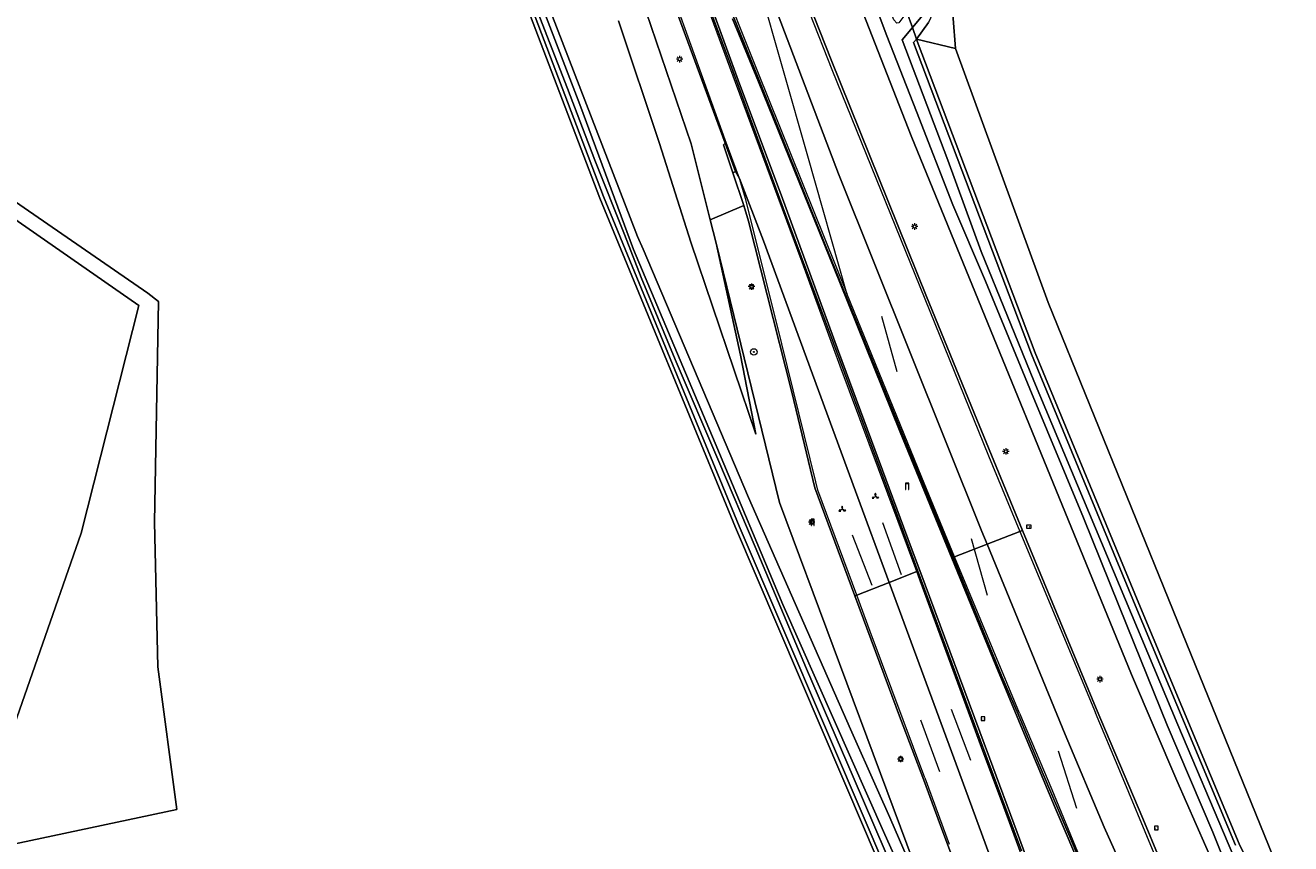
# Model space of a CAD drawing. Header units: metres. Extents: x 168032 to 180145, y 382923 to 399665.
# Tile 21 of 256: x 178126 to 178283, y 385066 to 385168. Entities that reach past the tile are written whole.
import ezdxf
from ezdxf.enums import TextEntityAlignment as Align

# ---------------------------------------------------------------- set-up
doc = ezdxf.new("R2010")
doc.units = ezdxf.units.M
doc.layers.get('0').update_dxf_attribs({"color": 8, "lineweight": 18})
for name, color, linetype, lineweight in [('B-WE-GR-BOOM-S', 8, 'Continuous', 18), ('B-WE-GR-BOS_LOOF-GV', 8, 'Continuous', 18), ('B-WE-GR-BOUWLAND-GV', 8, 'Continuous', 18), ('B-WE-GR-GRAS-GV', 8, 'Continuous', 18), ('B-WE-IE-MEUBILAIR_WEGMEUBILAIR-S', 8, 'Continuous', 25), ('B-WE-IE-MEUBILAIR_WEGMEUBILAIR_PAAL-S', 8, 'Continuous', 18), ('B-WE-IE-MEUBILAIR_WEGMEUBILAIR_VERKEERSBORD-S', 8, 'Continuous', 18), ('B-WE-KL-DATA-S', 8, 'Continuous', 18), ('B-WE-KL-ET_LS_OV_LICHTMAST-S', 8, 'Continuous', 18), ('B-WE-OG-TERREIN_ERF-GV', 8, 'Continuous', 18), ('B-WE-OG-WATER-GV', 8, 'Continuous', 18), ('B-WE-OG-WATER_SLOOT-GV', 8, 'Continuous', 18), ('B-WE-OG-WEG-GV', 8, 'Continuous', 18), ('B-WE-VH-VERHARDING_BEDRIJFSVLOERPLAAT-GV', 8, 'Continuous', 18), ('B-WE-VH-VERHARDING_BETON-GV', 8, 'Continuous', 18), ('B-WE-VH-VERHARDING_GRASBETONSTEEN-GV', 8, 'Continuous', 18), ('B-WE-VW-MARKERING_PICTOGRAM-G', 8, 'Continuous', 18)]:
    doc.layers.add(name, color=color, linetype=linetype, lineweight=lineweight)
doc.styles.add('NLCS-ISO', font='NLCS-ISO.ttf')

# ---------------------------------------------------------------- blocks, each defined once
blk = doc.blocks.new('SIE-WEG_VERKEERSBORD-SO')
at = {"color": 0, "linetype": 'ByBlock', "lineweight": 18}
blk.add_lwpolyline([(-1.125, -1.125), (1.125, -1.125), (1.125, 1.125), (-1.125, 1.125)], close=True, dxfattribs=at)
at = {"color": 0, "linetype": 'ByBlock', "lineweight": 18, "style": 'NLCS-ISO'}
blk.add_text('vb', height=1.5, dxfattribs=at).set_placement((0, 0), align=Align.MIDDLE_CENTER)
blk = doc.blocks.new('SIE-WEG_VERKEERSBORD_WEGWIJZER-SO')
at = {"linetype": 'ByBlock', "lineweight": 18}
h = blk.add_hatch(color=0, dxfattribs=at)
h.dxf.hatch_style = 1
h.paths.add_polyline_path([(0.5, 1), (0, 2), (-0.5, 1)])
h = blk.add_hatch(color=0, dxfattribs=at)
h.dxf.hatch_style = 1
h.paths.add_polyline_path([(-1.38, -0.22), (-2, -1.15), (-0.88, -1.09)])
h = blk.add_hatch(color=0, dxfattribs=at)
h.dxf.hatch_style = 1
h.paths.add_polyline_path([(1.38, -0.22), (2, -1.15), (0.88, -1.09)])
at = {"color": 0, "linetype": 'ByBlock', "lineweight": 18}
for points in [[(-1.13, -0.65), (0, 0)], [(0, 1), (0, 0)], [(1.13, -0.65), (0, 0)]]:
    blk.add_lwpolyline(points, dxfattribs=at)
for points in [[(0.5, 1), (0, 2), (-0.5, 1)], [(-1.38, -0.22), (-2, -1.15), (-0.88, -1.09)], [(1.38, -0.22), (2, -1.15), (0.88, -1.09)]]:
    blk.add_lwpolyline(points, close=True, dxfattribs=at)
blk = doc.blocks.new('SKL-ET_OV_LICHTMAST-SO')
at = {"color": 0, "linetype": 'ByBlock', "lineweight": 18}
for points in [[(-1.25, 0), (-2, 0)], [(-1.41, 1.41), (-0.88, 0.88)], [(0, 2), (0, 1.25)], [(0.88, 0.88), (1.41, 1.41)], [(2, 0), (1.25, 0)], [(-1.41, -1.41), (-0.88, -0.88)], [(0, -1.25), (0, -2)], [(0.88, -0.88), (1.41, -1.41)]]:
    blk.add_lwpolyline(points, dxfattribs=at)
blk.add_circle((0, 0), 1, dxfattribs=at)
blk = doc.blocks.new('SKL-DATA_PORTAAL-SO')
at = {"color": 0, "linetype": 'ByBlock', "lineweight": 18}
blk.add_lwpolyline([(-0.75, -2), (-0.75, 1.75), (0.75, 1.75), (0.75, -2), (1, -2), (1, 2), (-1, 2), (-1, -2)], close=True, dxfattribs=at)
blk = doc.blocks.new('SIE-WEG_PAAL_HECTOMETERPAAL-SO')
at = {"color": 0, "linetype": 'ByBlock', "lineweight": 18}
blk.add_lwpolyline([(-1.44375, -0.94375), (1.44375, -0.94375), (1.44375, 0.94375), (-1.44375, 0.94375)], close=True, dxfattribs=at)
at = {"color": 0, "linetype": 'ByBlock', "lineweight": 18, "style": 'NLCS-ISO'}
blk.add_text('hm', height=1.5, dxfattribs=at).set_placement((0, 0), align=Align.MIDDLE_CENTER)
at = {"style": 'NLCS-ISO'}
blk.add_attdef('WAARDE', (2.13125, -1.69375), '', height=1.5, dxfattribs=at)
blk = doc.blocks.new('SGR-BOOM_01-SO')
at = {"linetype": 'ByBlock', "lineweight": 18}
h = blk.add_hatch(color=0, dxfattribs=at)
h.dxf.hatch_style = 1
edge = h.paths.add_edge_path()
edge.add_arc((0, 0), 0.25, 0, 360)
at = {"color": 0, "linetype": 'ByBlock', "lineweight": 18}
for radius in [2, 0.25]:
    blk.add_circle((0, 0), radius, dxfattribs=at)

msp = doc.modelspace()

# ---------------------------------------------------------------- linework, layer by layer
at = {"layer": 'B-WE-GR-BOS_LOOF-GV', "flags": 128}
msp.add_lwpolyline([(178133.341, 385104.731), (178140.51, 385132.936), (178110.967, 385153.491), (178094.948, 385139.741), (178060.716, 385106.621), (178060.606, 385101.542), (178089.318, 385082.23), (178082.586, 385060.416), (178098.573, 385063.975), (178115.21, 385068.637), (178120.32, 385071.366), (178122.504, 385073.664)], close=True, dxfattribs=at)
at = {"layer": 'B-WE-GR-BOUWLAND-GV', "flags": 128}
for points in [[(177812.641, 385394.03), (177869.923, 385330.53), (177885.962, 385313.519), (177902.398, 385299.633), (178026.603, 385213.894), (178141.636, 385134.486), (178142.938, 385133.415), (178142.459, 385106.094), (178142.872, 385088.155), (178145.213, 385070.483), (178037.402, 385047.562)], [(178243.021, 385038.459), (178230.411, 385068.041), (178214.424, 385105.408), (178197.619, 385146.259), (178181.778, 385187.915), (178170.358, 385218.016), (178156.321, 385254.424), (178147.831, 385277.228), (178139.059, 385302.037)], [(178280.029, 385260.974), (178275.33, 385250.369), (178263.003, 385223.43), (178251.734, 385197.94), (178242.07, 385176.024), (178241.56, 385172.071), (178241.427, 385168.499), (178241.692, 385164.794), (178253.201, 385133.309), (178268.683, 385095.117), (178283.232, 385059.225)]]:
    msp.add_lwpolyline(points, dxfattribs=at)
at = {"layer": 'B-WE-GR-GRAS-GV', "flags": 128}
msp.add_lwpolyline([(178236.859, 385165.971), (178241.692, 385164.794), (178241.427, 385168.499), (178241.56, 385172.071), (178242.07, 385176.024), (178241.978, 385175.816), (178239.564, 385170.623), (178238.351, 385168.013)], close=True, dxfattribs=at)
msp.add_lwpolyline([(178283.232, 385059.225), (178268.683, 385095.117), (178253.201, 385133.309), (178241.692, 385164.794), (178236.859, 385165.971), (178236.952, 385165.708), (178251.588, 385127.082), (178264.417, 385096.001), (178276.858, 385066.231), (178283.049, 385053.337)], dxfattribs=at)
at = {"layer": 'B-WE-OG-TERREIN_ERF-GV', "flags": 128}
msp.add_lwpolyline([(178037.402, 385047.562), (178145.213, 385070.483), (178142.872, 385088.155), (178142.459, 385106.094), (178142.938, 385133.415), (178141.636, 385134.486), (178026.603, 385213.894), (177902.398, 385299.633), (177885.962, 385313.519), (177869.923, 385330.53), (177812.641, 385394.03)], dxfattribs=at)
msp.add_lwpolyline([(178060.606, 385101.542), (178060.716, 385106.621), (178094.948, 385139.741), (178110.967, 385153.491), (178140.51, 385132.936), (178133.341, 385104.731), (178122.504, 385073.664), (178120.32, 385071.366), (178115.21, 385068.637), (178098.573, 385063.975), (178082.586, 385060.416), (178089.318, 385082.23)], close=True, dxfattribs=at)
at = {"layer": 'B-WE-OG-WATER-GV', "flags": 128}
msp.add_lwpolyline([(178238.554, 385170.745), (178238.515, 385170.843), (178238.453, 385170.961), (178238.38, 385171.073), (178238.296, 385171.176), (178238.202, 385171.271), (178238.099, 385171.356), (178237.988, 385171.431), (178237.87, 385171.493), (178237.747, 385171.544), (178237.619, 385171.582), (178237.487, 385171.608), (178237.354, 385171.62), (178237.221, 385171.619), (178237.088, 385171.604), (178237.079, 385171.602), (178236.666, 385170.676), (178235.682, 385169.292), (178236.356, 385167.391), (178237.84, 385169.159)], close=True, dxfattribs=at)
at = {"layer": 'B-WE-OG-WATER_SLOOT-GV', "flags": 128}
for points in [[(178278.985, 385058.119), (178275.474, 385066.269), (178269.254, 385080.966), (178259.785, 385103.548), (178251.402, 385123.615), (178244.889, 385139.621), (178240.73, 385150.95), (178235.085, 385165.877), (178236.356, 385167.391), (178235.682, 385169.292), (178234.687, 385167.985), (178234.414, 385167.948), (178234.045, 385168.337), (178229.864, 385178.791), (178223.882, 385194.929), (178214.969, 385219.196), (178208.223, 385237.122), (178199.265, 385260.836), (178193.709, 385276.163), (178186.202, 385296.768), (178168.428, 385346.047)], [(178239.841, 385054.984), (178233.577, 385069.471), (178232.046, 385072.914), (178228.705, 385080.428), (178216.041, 385109.141), (178202.982, 385139.914), (178202.305, 385141.509), (178185.922, 385183.87), (178175.863, 385210), (178159.423, 385254.236), (178131.865, 385330.613)], [(178172.338, 385322.573), (178182.602, 385294.447), (178193.742, 385264.27), (178207.326, 385227.775), (178222.734, 385188.419), (178236.187, 385153.964), (178249.464, 385121.543), (178251.153, 385117.419), (178263.523, 385087.188), (178269.142, 385074.071), (178276.327, 385057.694)], [(178275.418, 385063.133), (178273.591, 385067.645), (178267.942, 385080.917), (178262.976, 385093.207), (178257.556, 385106.618), (178250.919, 385122.617), (178245.397, 385135.965), (178241.365, 385145.43), (178236.851, 385156.978), (178233.179, 385166.384), (178223.31, 385192.612), (178220.577, 385199.955), (178212.125, 385221.16), (178195.981, 385264.922), (178192.386, 385274.554), (178190.296, 385279.857), (178189.305, 385282.637), (178188.28, 385285.096), (178186.624, 385289.578), (178184.226, 385295.945), (178178.798, 385310.268)], [(178178.798, 385310.268), (178184.226, 385295.945), (178186.624, 385289.578), (178188.28, 385285.096), (178189.305, 385282.637), (178190.296, 385279.857), (178192.386, 385274.554), (178195.981, 385264.922), (178212.125, 385221.16), (178220.577, 385199.955), (178223.31, 385192.612), (178233.179, 385166.384), (178236.851, 385156.978), (178241.365, 385145.43), (178245.397, 385135.965), (178250.919, 385122.617), (178257.556, 385106.618), (178262.976, 385093.207), (178267.942, 385080.917), (178273.591, 385067.645), (178275.418, 385063.133)], [(178140.627, 385304.479), (178147.233, 385285.775), (178151.325, 385275.107), (178155.614, 385262.861), (178158.667, 385255.073), (178163.426, 385242.186), (178168.073, 385229.554), (178173.034, 385216.19), (178177.542, 385203.988), (178183.208, 385189.076), (178187.643, 385177.416), (178191.209, 385168.076), (178195.13, 385157.845), (178201.819, 385139.893), (178211.933, 385115.894), (178220.307, 385095.897), (178232.952, 385067.367), (178238.717, 385054.506)], [(178238.717, 385054.506), (178232.952, 385067.367), (178220.307, 385095.897), (178211.933, 385115.894), (178201.819, 385139.893), (178195.13, 385157.845), (178191.209, 385168.076), (178187.643, 385177.416), (178183.208, 385189.076), (178177.542, 385203.988), (178173.034, 385216.19), (178168.073, 385229.554), (178163.426, 385242.186), (178158.667, 385255.073), (178155.614, 385262.861), (178151.325, 385275.107), (178147.233, 385285.775), (178140.627, 385304.479)], [(178139.532, 385302.2), (178148.301, 385277.398), (178156.788, 385254.601), (178170.825, 385218.194), (178182.245, 385188.092), (178198.084, 385146.443), (178214.885, 385105.602), (178230.871, 385068.238), (178243.503, 385038.605)], [(178235.68, 385059.068), (178229.019, 385074.5), (178223.234, 385087.89), (178216.866, 385103.033), (178212.368, 385113.618), (178206.966, 385126.236), (178202.735, 385136.391), (178200.686, 385141.76), (178197.004, 385150.949), (178193.603, 385159.841), (178190.175, 385168.616), (178185.927, 385179.492), (178182.761, 385188.059), (178177.867, 385200.502), (178173.033, 385213.245), (178168.171, 385225.971), (178164.4, 385236.016), (178159.355, 385249.782), (178154.399, 385262.486), (178151.191, 385271.072), (178146.211, 385285.388), (178140.262, 385302.009)], [(178140.262, 385302.009), (178146.211, 385285.388), (178151.191, 385271.072), (178154.399, 385262.486), (178159.355, 385249.782), (178164.4, 385236.016), (178168.171, 385225.971), (178173.033, 385213.245), (178177.867, 385200.502), (178182.761, 385188.059), (178185.927, 385179.492), (178190.175, 385168.616), (178193.603, 385159.841), (178197.004, 385150.949), (178200.686, 385141.76), (178202.735, 385136.391), (178206.966, 385126.236), (178212.368, 385113.618), (178216.866, 385103.033), (178223.234, 385087.89), (178229.019, 385074.5), (178235.68, 385059.068)], [(178237.84, 385169.159), (178236.356, 385167.391), (178236.859, 385165.971), (178238.351, 385168.013)], [(178276.397, 385066.039), (178263.955, 385095.809), (178251.123, 385126.898), (178236.485, 385165.53), (178236.859, 385165.971), (178236.356, 385167.391), (178235.085, 385165.877), (178240.73, 385150.95), (178244.889, 385139.621), (178251.402, 385123.615), (178259.785, 385103.548), (178269.254, 385080.966), (178275.474, 385066.269), (178278.985, 385058.119)]]:
    msp.add_lwpolyline(points, dxfattribs=at)
at = {"layer": 'B-WE-OG-WEG-GV', "flags": 128}
for points in [[(178276.327, 385057.694), (178269.142, 385074.071), (178263.523, 385087.188), (178251.153, 385117.419), (178249.464, 385121.543), (178236.187, 385153.964), (178222.734, 385188.419), (178207.326, 385227.775), (178193.742, 385264.27), (178182.602, 385294.447), (178172.338, 385322.573)], [(178167.121, 385319.938), (178175.06, 385298.147), (178177.581, 385291.227), (178182.428, 385277.926), (178191.684, 385253.411), (178191.745, 385253.249), (178193.034, 385249.741), (178197.459, 385237.931), (178204.707, 385218.818), (178214.192, 385194.064), (178226.282, 385163.397), (178238.094, 385134.066), (178244.355, 385118.829), (178250.008, 385105.071), (178253.175, 385097.365), (178259.114, 385082.997), (178264.897, 385069.345), (178268.951, 385059.619)], [(178139.059, 385302.037), (178147.831, 385277.228), (178156.321, 385254.424), (178170.358, 385218.016), (178181.778, 385187.915), (178197.619, 385146.259), (178214.424, 385105.408), (178230.411, 385068.041), (178243.021, 385038.459)], [(178243.503, 385038.605), (178230.871, 385068.238), (178214.885, 385105.602), (178198.084, 385146.443), (178182.245, 385188.092), (178170.825, 385218.194), (178156.788, 385254.601), (178148.301, 385277.398), (178139.532, 385302.2)], [(178185.922, 385183.87), (178202.305, 385141.509), (178202.982, 385139.914), (178216.041, 385109.141), (178228.705, 385080.428), (178232.046, 385072.914), (178233.577, 385069.471), (178239.841, 385054.984), (178219.89, 385108.521), (178212.035, 385140.649), (178215.075, 385126.796), (178216.971, 385117.002), (178208.924, 385140.785), (178205.039, 385153.012), (178199.941, 385168.243)], [(178202.745, 385171.179), (178208.95, 385152.99), (178211.312, 385143.542), (178215.469, 385145.345), (178214.112, 385149.373), (178212.957, 385152.835), (178213.154, 385153.076), (178205.049, 385175.072)], [(178199.941, 385168.243), (178205.039, 385153.012), (178208.924, 385140.785), (178216.971, 385117.002), (178215.075, 385126.796), (178212.035, 385140.649), (178211.312, 385143.542), (178208.95, 385152.99), (178202.745, 385171.179)], [(178283.049, 385053.337), (178276.858, 385066.231), (178264.417, 385096.001), (178251.588, 385127.082), (178236.952, 385165.708), (178236.859, 385165.971), (178236.485, 385165.53), (178251.123, 385126.898), (178263.955, 385095.809), (178276.397, 385066.039)], [(178244.226, 385056.842), (178240.118, 385067.692), (178237.794, 385074.12), (178234.895, 385081.704), (178229.238, 385096.961), (178224.275, 385110.347), (178221.419, 385122.202), (178216.061, 385143.39), (178215.469, 385145.345), (178211.312, 385143.542), (178212.035, 385140.649), (178219.89, 385108.521), (178239.841, 385054.984)]]:
    msp.add_lwpolyline(points, dxfattribs=at)
at = {"layer": 'B-WE-VH-VERHARDING_BEDRIJFSVLOERPLAAT-GV', "flags": 128}
for points in [[(178258.837, 385059.995), (178255.756, 385067.384), (178252.002, 385076.215), (178249.467, 385082.266), (178247.45, 385086.966), (178241.398, 385101.709), (178235.457, 385116.18), (178225.567, 385140.458), (178217.399, 385160.763), (178211.431, 385175.614)], [(178210.739, 385171.166), (178213.815, 385162.821), (178220.628, 385144.223), (178226.577, 385128.282), (178234.517, 385106.852), (178237.045, 385100.009), (178245.466, 385077.216), (178249.886, 385065.327)], [(178253.086, 385057.369), (178249.357, 385067.603), (178245.916, 385076.876), (178237.281, 385100.101), (178236.22, 385102.956), (178227.211, 385127.257), (178220.095, 385146.666), (178214.93, 385160.429), (178211.382, 385170.179)], [(178214.068, 385168.463), (178217.275, 385160.661), (178227.348, 385135.78), (178234.832, 385117.241), (178241.224, 385101.641), (178246.678, 385088.332), (178251.084, 385077.793), (178254.033, 385070.692), (178257.595, 385062.371)]]:
    msp.add_lwpolyline(points, dxfattribs=at)
at = {"layer": 'B-WE-VH-VERHARDING_BETON-GV', "flags": 128}
for points in [[(178197.459, 385237.931), (178197.128, 385237.787), (178193.88, 385236.27), (178194.444, 385234.846), (178197.088, 385227.975), (178205.067, 385207.044), (178214.097, 385183.915), (178214.467, 385182.747), (178227.186, 385149.249), (178244.976, 385104.923), (178245.617, 385103.357), (178249.677, 385104.942), (178250.008, 385105.071), (178244.355, 385118.829), (178238.094, 385134.066), (178226.282, 385163.397), (178214.192, 385194.064), (178204.707, 385218.818)], [(178214.453, 385149.549), (178214.112, 385149.373), (178215.469, 385145.345), (178216.061, 385143.39), (178221.419, 385122.202), (178224.275, 385110.347), (178229.238, 385096.961), (178229.468, 385097.051), (178233.469, 385098.613), (178229.307, 385109.907), (178217.902, 385140.956), (178214.95, 385148.667)], [(178245.617, 385103.357), (178241.594, 385101.786), (178241.398, 385101.709), (178247.45, 385086.966), (178249.467, 385082.266), (178252.002, 385076.215), (178255.756, 385067.384), (178258.837, 385059.995), (178262.22, 385051.984), (178265.239, 385044.89), (178266.942, 385040.803), (178271.424, 385042.678), (178270.827, 385043.509), (178269.4, 385046.545), (178266.344, 385053.66), (178265.095, 385056.633), (178265.277, 385056.69), (178265.204, 385056.844), (178263.606, 385060.555), (178260.121, 385068.265), (178255.28, 385079.755)]]:
    msp.add_lwpolyline(points, close=True, dxfattribs=at)
for points in [[(178211.431, 385175.614), (178217.399, 385160.763), (178225.567, 385140.458), (178235.457, 385116.18), (178241.398, 385101.709), (178241.594, 385101.786), (178245.617, 385103.357), (178244.976, 385104.923), (178227.186, 385149.249), (178214.467, 385182.747)], [(178205.049, 385175.072), (178213.154, 385153.076), (178214.453, 385149.549), (178214.95, 385148.667), (178217.902, 385140.956), (178229.307, 385109.907), (178233.469, 385098.613), (178236.893, 385099.95), (178237.045, 385100.009), (178234.517, 385106.852), (178226.577, 385128.282), (178220.628, 385144.223), (178213.815, 385162.821), (178210.739, 385171.166)], [(178211.382, 385170.179), (178214.93, 385160.429), (178220.095, 385146.666), (178227.211, 385127.257), (178236.22, 385102.956), (178237.281, 385100.101), (178245.916, 385076.876), (178249.357, 385067.603), (178253.086, 385057.369)], [(178257.595, 385062.371), (178254.033, 385070.692), (178251.084, 385077.793), (178246.678, 385088.332), (178241.224, 385101.641), (178234.832, 385117.241), (178227.348, 385135.78), (178217.275, 385160.661), (178214.068, 385168.463)], [(178268.951, 385059.619), (178264.897, 385069.345), (178259.114, 385082.997), (178253.175, 385097.365), (178250.008, 385105.071), (178249.677, 385104.942), (178245.617, 385103.357), (178255.28, 385079.755), (178260.121, 385068.265), (178263.606, 385060.555)], [(178249.886, 385065.327), (178245.466, 385077.216), (178237.045, 385100.009), (178236.893, 385099.95), (178233.469, 385098.613), (178241.769, 385076.089), (178248.683, 385057.291)], [(178248.683, 385057.291), (178241.769, 385076.089), (178233.469, 385098.613), (178229.468, 385097.051), (178229.238, 385096.961), (178234.895, 385081.704), (178237.794, 385074.12), (178240.118, 385067.692), (178244.226, 385056.842)]]:
    msp.add_lwpolyline(points, dxfattribs=at)
at = {"layer": 'B-WE-VH-VERHARDING_GRASBETONSTEEN-GV', "flags": 128}
msp.add_lwpolyline([(178213.154, 385153.076), (178212.957, 385152.835), (178214.112, 385149.373), (178214.453, 385149.549)], close=True, dxfattribs=at)
at = {"layer": 'B-WE-VW-MARKERING_PICTOGRAM-G', "flags": 128}
for points in [[(178192.64, 385249.61), (178197.128, 385237.787), (178205.605, 385215.411), (178215.314, 385190.344), (178226.366, 385162.206), (178245.776, 385114.301), (178249.677, 385104.942), (178259.058, 385082.44)], [(178237.889, 385074.412), (178231.144, 385092.524), (178229.468, 385097.051), (178224.659, 385110.041), (178224.382, 385111.069), (178219.458, 385131.052), (178215.68, 385146.185), (178214.95, 385148.667), (178213.165, 385153.46), (178202.723, 385182.501), (178201.079, 385187.531), (178199.498, 385192.876), (178197.079, 385201.507), (178191.808, 385220.727), (178187.961, 385234.378), (178186.176, 385241.011), (178184.507, 385246.915)], [(178194.002, 385235.042), (178195.92, 385228.062), (178203.109, 385201.87), (178204.081, 385198.312), (178204.943, 385195.677), (178207.995, 385186.286), (178209.908, 385180.646), (178212.094, 385174.711), (178217.171, 385161.936), (178228.252, 385134.428), (178223.41, 385151.432), (178217.352, 385172.647), (178214.467, 385182.747), (178214.097, 385183.915), (178205.067, 385207.044), (178197.088, 385227.975), (178194.444, 385234.846)], [(178245.228, 385077.382), (178237.316, 385098.812), (178236.893, 385099.95), (178227.421, 385125.416), (178222.686, 385138.292), (178214.445, 385160.579), (178209.471, 385174.035), (178208.209, 385177.632), (178205.843, 385184.362), (178204.549, 385188.481), (178203.063, 385193.34), (178201.712, 385198.295), (178198.687, 385209.277), (178193.873, 385226.58), (178191.744, 385234.304)], [(178260.121, 385068.265), (178255.28, 385079.755), (178245.617, 385103.357), (178244.976, 385104.923), (178227.186, 385149.249)], [(178217.902, 385140.956), (178229.307, 385109.907), (178233.469, 385098.613), (178241.769, 385076.089), (178248.683, 385057.291)], [(178249.633, 385082.39), (178241.594, 385101.786), (178237.523, 385111.608), (178228.252, 385134.428)], [(178234.455, 385124.697), (178232.587, 385131.594)], [(178232.646, 385106.042), (178234.965, 385099.606)], [(178228.896, 385104.527), (178231.351, 385098.282)], [(178245.672, 385096.996), (178243.696, 385104.013)], [(178241.148, 385082.926), (178243.563, 385076.569)], [(178266.313, 385065.025), (178262.043, 385075.261), (178259.058, 385082.44)], [(178237.367, 385081.57), (178239.729, 385075.191)], [(178249.633, 385082.39), (178253.617, 385072.958), (178256.826, 385065.233), (178261.352, 385054.471), (178265.691, 385044.266), (178267.149, 385040.889), (178268.922, 385036.782), (178269.308, 385035.889), (178267.45, 385035.427), (178265.801, 385034.888), (178265.75, 385034.872), (178264.397, 385034.325), (178263.443, 385033.911), (178262.468, 385033.487), (178262.041, 385034.415), (178260.506, 385037.754), (178258.34, 385042.665), (178256.796, 385046.368), (178255.391, 385049.95), (178253.238, 385055.796), (178250.547, 385063.05), (178247.417, 385071.53), (178245.228, 385077.382)], [(178256.732, 385070.606), (178254.468, 385077.702)], [(178237.889, 385074.412), (178240.927, 385066.176)]]:
    msp.add_lwpolyline(points, dxfattribs=at)

# ---------------------------------------------------------------- block references
at = {"layer": 'B-WE-GR-BOOM-S', "xscale": 0.2, "yscale": 0.2, "zscale": 0.2}
msp.add_blockref('SGR-BOOM_01-SO', (178216.704, 385127.182), dxfattribs=at)
at = {"layer": 'B-WE-IE-MEUBILAIR_WEGMEUBILAIR-S', "xscale": 0.2, "yscale": 0.2, "zscale": 0.2}
for p in [(178216.424, 385135.274), (178223.867, 385106.093), (178245.103, 385081.711), (178234.904, 385076.717), (178266.583, 385068.159)]:
    msp.add_blockref('SIE-WEG_VERKEERSBORD-SO', p, dxfattribs=at)
at = {"layer": 'B-WE-IE-MEUBILAIR_WEGMEUBILAIR_PAAL-S', "xscale": 0.2, "yscale": 0.2, "zscale": 0.2}
msp.add_blockref('SIE-WEG_PAAL_HECTOMETERPAAL-SO', (178250.802, 385105.535), dxfattribs=at)
at = {"layer": 'B-WE-IE-MEUBILAIR_WEGMEUBILAIR_VERKEERSBORD-S', "xscale": 0.2, "yscale": 0.2, "zscale": 0.2}
for p in [(178231.775, 385109.271), (178227.654, 385107.683)]:
    msp.add_blockref('SIE-WEG_VERKEERSBORD_WEGWIJZER-SO', p, dxfattribs=at)
at = {"layer": 'B-WE-KL-DATA-S', "xscale": 0.2, "yscale": 0.2, "zscale": 0.2}
for p in [(178235.707, 385110.514), (178224.002, 385106.061)]:
    msp.add_blockref('SKL-DATA_PORTAAL-SO', p, dxfattribs=at)
at = {"layer": 'B-WE-KL-ET_LS_OV_LICHTMAST-S', "xscale": 0.2, "yscale": 0.2, "zscale": 0.2}
for p in [(178207.509, 385163.475), (178236.627, 385142.73), (178216.424, 385135.274), (178247.936, 385114.856), (178223.867, 385106.093), (178259.595, 385086.626), (178234.904, 385076.717)]:
    msp.add_blockref('SKL-ET_OV_LICHTMAST-SO', p, dxfattribs=at)

doc.saveas('drawing.dxf')
